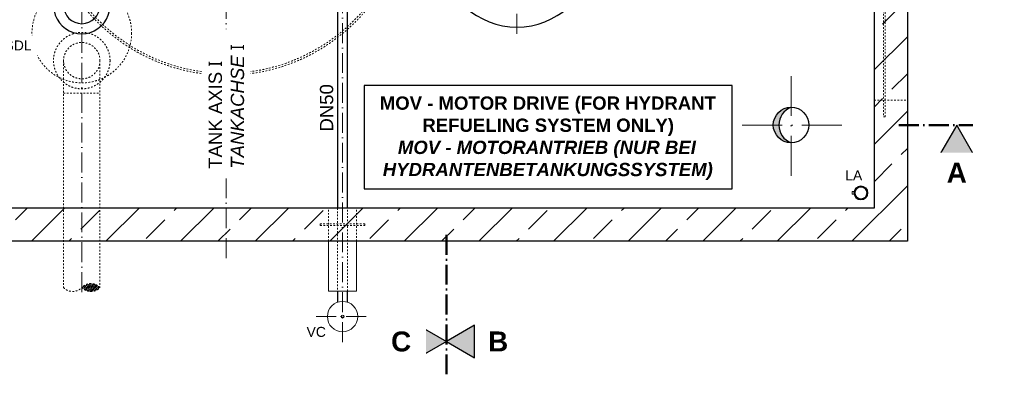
# Model space of a CAD drawing. Header units: millimetres. Extents: x -48448 to 452754, y -13941 to 17062.
# Tile 28 of 256: x -15802 to -9874, y -7635 to -5499. Entities that reach past the tile are written whole.
import ezdxf

# ---------------------------------------------------------------- set-up
doc = ezdxf.new("R2010")
doc.units = ezdxf.units.MM
doc.linetypes.add('ACAD_ISO10W100', pattern=[18, 12, -3, 0, -3])
doc.linetypes.add('JIS_02_1.0', pattern=[2, 1, -1])
doc.layers.add('Beschriftung', color=7, linetype='Continuous')
doc.styles.add('LBB3.5M1000', font='isocp.shx', dxfattribs={"height": 3.5})

msp = doc.modelspace()

# ---------------------------------------------------------------- hatches: boundary and pattern name
at = {"lineweight": 13}
h = msp.add_hatch(dxfattribs=at)
h.set_pattern_fill('ANSI33', color=256, scale=50, style=0)
h.set_pattern_definition([(45, (66735.4, -1596.67), (-224.5064, 224.5064), []), (45, (66959.92, -1596.67), (-224.5064, 224.5064), [158.75, -79.375])])
h.paths.add_polyline_path([(-16308.113, -2633.305), (-18658.113, -2633.305), (-18658.113, -6833.305), (-14558.113, -6833.305), (-14558.113, -6633.305), (-18458.113, -6633.305), (-18458.113, -2833.305), (-16308.113, -2833.305)])
h.paths.add_polyline_path([(-15428.113, -2633.305), (-16308.113, -2633.305), (-16308.113, -2833.305), (-15428.113, -2833.305)], flags=17)
h.paths.add_polyline_path([(-14558.113, -2633.305), (-15428.113, -2633.305), (-15428.113, -2833.305), (-14558.113, -2833.305)])
h.paths.add_polyline_path([(-12808.113, -2633.305), (-14558.113, -2633.305), (-14558.113, -2833.305), (-12808.113, -2833.305)], flags=17)
h.paths.add_polyline_path([(-10458.113, -2633.305), (-12808.113, -2633.305), (-12808.113, -2833.305), (-10658.113, -2833.305), (-10658.113, -6633.305), (-14558.113, -6633.305), (-14558.113, -6833.305), (-10458.113, -6833.305)])
h = msp.add_hatch(color=256)
h.dxf.hatch_style = 1
h.paths.add_polyline_path([(-11231.663, -6133.305), (-11265.163, -6133.305, 0.41421356), (-11158.113, -6240.355, -0.31042597)])
h.paths.add_polyline_path([(-11158.113, -6026.255, 0.41421356), (-11265.163, -6133.305), (-11231.663, -6133.305, -0.31042597)])
h = msp.add_hatch(color=256)
h.dxf.hatch_style = 1
h.paths.add_polyline_path([(-10160.949, -6133.305), (-10258.923, -6303.001), (-10062.975, -6303.001)])

# ---------------------------------------------------------------- linework, layer by layer
at = {"linetype": 'ACAD_ISO10W100', "lineweight": 18, "ltscale": 10}
for p, q in [((-15428.113, -1796.781), (-15428.113, -7164.129)), ((-14558.113, -6935.078), (-14558.113, -1834.336)), ((-12808.113, -5583.512), (-12808.113, -1808.795))]:
    msp.add_line(p, q, dxfattribs=at)
for p, q in [((-10458.113, -2633.305), (-10458.113, -6833.305)), ((-10658.113, -2833.305), (-10658.113, -6633.305)), ((-10658.113, -6633.305), (-18458.113, -6633.305)), ((-10458.113, -6833.305), (-18658.113, -6833.305))]:
    msp.add_line(p, q)
at = {"linetype": 'Continuous', "lineweight": -2, "ltscale": 10}
msp.add_line((-13827.963, -6633.305), (-13827.963, -5159.305), dxfattribs=at)
at = {"linetype": 'ACAD_ISO10W100', "lineweight": 9, "ltscale": 20}
for p, q in [((-11158.113, -6438.919), (-11158.113, -5827.691)), ((-10852.499, -6133.305), (-11463.727, -6133.305))]:
    msp.add_line(p, q, dxfattribs=at)
at = {"linetype": 'JIS_02_1.0', "lineweight": 18, "ltscale": 10}
for p, q in [((-15537.663, -5940.754), (-15318.563, -5940.751)), ((-10658.113, -5983.305), (-10458.113, -5983.305)), ((-13942.263, -6833.305), (-13942.263, -6633.305)), ((-13773.963, -6833.305), (-13773.963, -6633.305))]:
    msp.add_line(p, q, dxfattribs=at)
at = {"linetype": 'ACAD_ISO10W100', "lineweight": 50, "ltscale": 10}
msp.add_line((-10509.253, -6133.305), (-10062.975, -6133.305), dxfattribs=at)
at = {"lineweight": 13}
for p, q in [((-10767.318, -6518.236), (-10764.99, -6520.128)), ((-10764.145, -6514.789), (-10762.067, -6516.953)), ((-10756.516, -6509.114), (-10755.041, -6511.726)), ((-10751.14, -6509.832), (-10752.281, -6507.057)), ((-10724.515, -6509.832), (-10723.374, -6507.057)), ((-10719.14, -6509.114), (-10720.615, -6511.726)), ((-10711.511, -6514.789), (-10713.589, -6516.953)), ((-10708.338, -6518.236), (-10710.666, -6520.128)), ((-10771.174, -6531.57), (-10774.033, -6530.659)), ((-10771.174, -6552.832), (-10774.033, -6553.743)), ((-10772.186, -6525.968), (-10769.473, -6527.249)), ((-10772.186, -6558.434), (-10769.473, -6557.153)), ((-10767.318, -6566.166), (-10764.99, -6564.274)), ((-10764.145, -6569.613), (-10762.067, -6567.449)), ((-10756.516, -6575.288), (-10755.041, -6572.676)), ((-10751.14, -6574.57), (-10752.281, -6577.345)), ((-10724.515, -6574.57), (-10723.374, -6577.345)), ((-10719.14, -6575.288), (-10720.615, -6572.676)), ((-10711.511, -6569.613), (-10713.589, -6567.449)), ((-10708.338, -6566.166), (-10710.666, -6564.274)), ((-10703.47, -6525.968), (-10706.182, -6527.249)), ((-10703.47, -6558.434), (-10706.182, -6557.153)), ((-10704.481, -6531.57), (-10701.623, -6530.659)), ((-10704.481, -6552.832), (-10701.623, -6553.743))]:
    msp.add_line(p, q, dxfattribs=at)
at = {"linetype": 'JIS_02_1.0', "lineweight": 18, "ltscale": 10}
for points in [[(-10602.503, -6083.305), (-10592.503, -6083.305), (-10592.503, -5283.305), (-10602.503, -5283.305)], [(-13723.963, -6728.305), (-13992.263, -6728.305), (-13992.263, -6738.305), (-13723.963, -6738.305)]]:
    msp.add_lwpolyline(points, close=True, dxfattribs=at)
msp.add_lwpolyline([(-10160.949, -6133.305), (-10258.923, -6303.001), (-10062.975, -6303.001)], close=True)
at = {"lineweight": 13}
msp.add_lwpolyline([(-10779.53, -6550.399), (-10791.273, -6550.399), (-10791.273, -6534.003), (-10779.53, -6534.003)], dxfattribs=at)
at = {"color": 253, "linetype": 'JIS_02_1.0', "lineweight": 18, "ltscale": 10}
for radius in [1100, 1088]:
    msp.add_circle((-14558.113, -4733.305), radius, dxfattribs=at)
at = {"linetype": 'JIS_02_1.0', "lineweight": 18, "ltscale": 10}
for centre, radius in [((-15428.113, -5579.305), 300), ((-15428.113, -5745.305), 170), ((-15428.113, -5745.305), 109.55)]:
    msp.add_circle(centre, radius, dxfattribs=at)
msp.add_circle((-11158.113, -6133.305), 107.05)
at = {"lineweight": 13}
for radius in [42.5, 38, 35]:
    msp.add_circle((-10737.828, -6542.201), radius, dxfattribs=at)
for centre, radius, start, end in [((-12808.113, -5083.305), 460, 101.1919386, 78.8080614), ((-15428.113, -5413.305), 170, 130.1215861, 49.8784139), ((-15428.113, -5413.305), 109.55, 180, 0), ((-11116.983, -6133.305), 114.679, 111.0172003, 248.9827997)]:
    msp.add_arc(centre, radius, start, end)

# ---------------------------------------------------------------- next in the draw order: texts
at = {"insert": (-10258.923, -6360.573), "char_height": 120, "width": 195.94711, "attachment_point": 1, "style": 'LBB3.5M1000', "bg_fill": 2}
msp.add_mtext('\\pi37.769;{\\fArial|b1|i0|c0|p34;A}', dxfattribs=at)
at = {"layer": 'Beschriftung', "attachment_point": 1, "style": 'LBB3.5M1000', "bg_fill": 2}
for s, insert, char_height, width in [('{\\fArial|b0|i0|c0|p34;\\C256;SDL}', (-15893.159, -5623.808), 60, 172.60266), ('\\pi37.769;{\\fArial|b1|i0|c0|p34;A}', (-19053.25, -6360.573), 120, 195.94711), ('{\\fArial|b0|i0|c0|p34;\\C256;LA}', (-10832.04, -6406.744), 60, 111.95845), ('\\pi204.36;{\\fArial|b0|i0|c0|p34;EMERGENCY EXIT\\P\\pi304.68;\\fArial|b0|i1|c0|p34;NOTAUSGANG}', (-18577.721, -6956.755), 80, 1397.41521)]:
    msp.add_mtext(s, dxfattribs=dict(at, insert=insert, char_height=char_height, width=width))
at = {"layer": 'Beschriftung', "insert": (-13994.588, -6172.734), "char_height": 80, "width": 144.48459, "attachment_point": 1, "rotation": 90, "style": 'LBB3.5M1000', "bg_fill": 2}
msp.add_mtext('{\\fArial|b0|i0|c0|p34;DN50}', dxfattribs=at)

# ---------------------------------------------------------------- next in the draw order: hatches: boundary and pattern name
at = {"linetype": 'JIS_02_1.0', "lineweight": 18, "ltscale": 10}
h = msp.add_hatch(dxfattribs=at)
h.set_pattern_fill('ANSI36', color=256, scale=2.5)
h.set_pattern_definition([(45, (0, 330.235), (4.209495, 15.4348152), [19.84375, -3.96875, 0, -3.96875])])
h.paths.add_polyline_path([(-15428.113, -7112.314, 0.43057008), (-15318.563, -7112.314, 0.43057008)])
at = {"layer": 'Beschriftung'}
h = msp.add_hatch(color=256, dxfattribs=at)
h.dxf.hatch_style = 1
h.paths.add_polyline_path([(-13232.858, -7437.288), (-13402.554, -7535.261), (-13402.554, -7339.314)])

# ---------------------------------------------------------------- next in the draw order: linework, layer by layer
at = {"linetype": 'Continuous', "lineweight": -2, "ltscale": 10}
for p, q in [((-13888.263, -5159.305), (-13888.263, -6633.305)), ((-13888.263, -7133.305), (-13888.263, -7200.768)), ((-13827.963, -7200.768), (-13827.963, -7133.305))]:
    msp.add_line(p, q, dxfattribs=at)
at = {"linetype": 'ACAD_ISO10W100', "lineweight": 18, "ltscale": 10}
for p, q in [((-13858.113, -5159.305), (-13858.113, -7445.226)), ((-14016.181, -7287.158), (-13700.045, -7287.158))]:
    msp.add_line(p, q, dxfattribs=at)
at = {"linetype": 'JIS_02_1.0', "lineweight": 18, "ltscale": 10}
for p, q in [((-15537.662, -5746.973), (-15537.663, -7112.314)), ((-15318.563, -5745.303), (-15318.563, -7112.314)), ((-13888.263, -6633.305), (-13888.263, -7133.305)), ((-13827.963, -7133.305), (-13827.963, -6633.305))]:
    msp.add_line(p, q, dxfattribs=at)
at = {"linetype": 'ACAD_ISO10W100', "lineweight": 50, "ltscale": 10}
msp.add_line((-13232.858, -7635.131), (-13232.858, -6783.305), dxfattribs=at)
at = {"lineweight": 13}
for p, q in [((-13942.263, -7133.305), (-13942.263, -6833.305)), ((-13773.963, -6833.305), (-13773.963, -7133.305)), ((-13773.963, -7133.305), (-13942.263, -7133.305))]:
    msp.add_line(p, q, dxfattribs=at)
msp.add_circle((-13858.113, -7287.158), 9.082, dxfattribs=at)
at = {"linetype": 'JIS_02_1.0', "lineweight": 18, "ltscale": 10}
for centre, start, end in [((-15482.888, -7060.498), 223.4094698, 316.5905302), ((-15373.338, -7164.129), 43.4094698, 136.5905302), ((-15373.338, -7060.498), 223.4094698, 316.5905302)]:
    msp.add_arc(centre, 75.4, start, end, dxfattribs=at)
at = {"layer": 'Beschriftung'}
msp.add_lwpolyline([(-13232.858, -7437.288), (-13402.554, -7535.261), (-13402.554, -7339.314)], close=True, dxfattribs=at)

# ---------------------------------------------------------------- next in the draw order: texts
at = {"layer": 'Beschriftung', "insert": (-14664.543, -6396.789), "char_height": 80, "width": 799.84157, "attachment_point": 1, "rotation": 90, "style": 'LBB3.5M1000', "bg_fill": 2}
msp.add_mtext('{\\fArial|b0|i0|c0|p34;TANK AXIS \\fSegoe UI|b0|i0|c0|p34;I\\fArial|b0|i0|c0|p34;\\P\\fArial|b0|i1|c0|p34;TANKACHSE \\fSegoe UI|b0|i0|c0|p34;I}', dxfattribs=at)
at = {"layer": 'Beschriftung', "color": 1, "insert": (-14075.029, -7349.466), "char_height": 60, "width": 111.95845, "attachment_point": 1, "style": 'LBB3.5M1000', "bg_fill": 2}
msp.add_mtext('{\\fArial|b0|i0|c0|p34;\\C256;VC}', dxfattribs=at)
at = {"layer": 'Beschriftung', "insert": (-13030.008, -7377.035), "char_height": 120, "width": 195.94711, "attachment_point": 1, "style": 'LBB3.5M1000', "bg_fill": 2}
msp.add_mtext('\\pi47.714;{\\fArial|b1|i0|c0|p34;B}', dxfattribs=at)

# ---------------------------------------------------------------- next in the draw order: hatches: boundary and pattern name
at = {"layer": 'Beschriftung'}
h = msp.add_hatch(color=256, dxfattribs=at)
h.dxf.hatch_style = 1
h.paths.add_polyline_path([(-13232.858, -7437.288), (-13063.163, -7535.261), (-13063.163, -7339.314)])

# ---------------------------------------------------------------- next in the draw order: linework, layer by layer
at = {"lineweight": 13}
msp.add_circle((-13858.113, -7287.158), 91.5, dxfattribs=at)
at = {"layer": 'Beschriftung'}
msp.add_lwpolyline([(-13232.858, -7437.288), (-13063.163, -7535.261), (-13063.163, -7339.314)], close=True, dxfattribs=at)

# ---------------------------------------------------------------- next in the draw order: texts
at = {"layer": 'Beschriftung', "insert": (-13664.406, -5961.127), "char_height": 80, "width": 2074.14918, "attachment_point": 1, "style": 'LBB3.5M1000', "bg_fill": 2}
msp.add_mtext('\\pi30.171;{\\fArial|b1|i0|c0|p34;MOV - MOTOR DRIVE (FOR HYDRANT \\P\\pi286.54;REFUELING SYSTEM ONLY)\\P\\pi139.2;\\fArial|b1|i1|c0|p34;MOV - MOTORANTRIEB (NUR BEI\\P\\pi48.371;HYDRANTENBETANKUNGSSYSTEM)\\fArial|b0|i0|c0|p34; }', dxfattribs=at)

# ---------------------------------------------------------------- next in the draw order: linework, layer by layer
at = {"layer": 'Beschriftung'}
msp.add_lwpolyline([(-13728.378, -6516.832), (-11513.362, -6516.832), (-11513.362, -5895.968), (-13728.378, -5895.968)], close=True, dxfattribs=at)

# ---------------------------------------------------------------- next in the draw order: texts
at = {"layer": 'Beschriftung', "insert": (-13611.777, -7377.035), "char_height": 120, "width": 195.94711, "attachment_point": 1, "style": 'LBB3.5M1000', "bg_fill": 2}
msp.add_mtext('\\pi45.709;{\\fArial|b1|i0|c0|p34;C}', dxfattribs=at)

doc.saveas('drawing.dxf')
